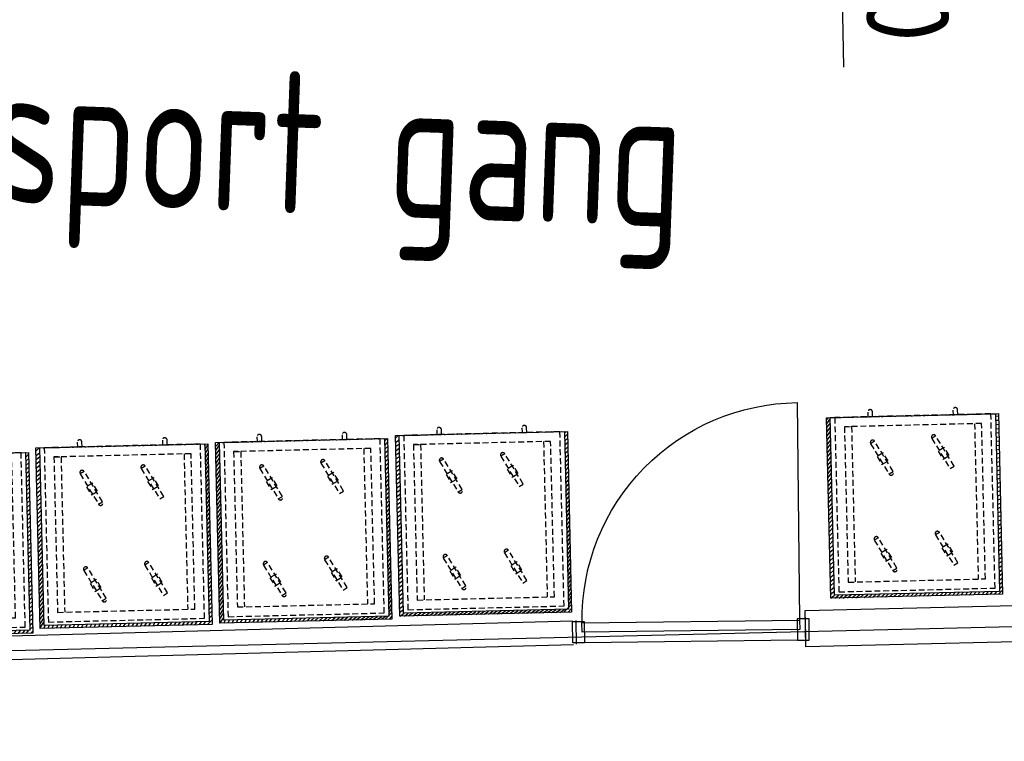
# Model space of a CAD drawing. Header units: millimetres. Extents: x 119024465 to 119292677, y 483022511 to 483148062.
# Tile 28 of 162: x 119078331 to 119082491, y 483053497 to 483056548. Entities that reach past the tile are written whole.
import ezdxf

# ---------------------------------------------------------------- set-up
doc = ezdxf.new("R2010")
doc.units = ezdxf.units.MM
doc.header["$LTSCALE"] = 100
doc.linetypes.add('HIDDEN', pattern=[0.375, 0.25, -0.125])
doc.layers.get('0').update_dxf_attribs({"linetype": 'CONTINUOUS'})
doc.layers.get('Defpoints').update_dxf_attribs({"linetype": 'CONTINUOUS'})
doc.layers.add('(22) Binnenwanden', color=1, linetype='CONTINUOUS', lineweight=0)
for name, color, linetype in [('200-3D', 1, 'CONTINUOUS'), ('510', 2, 'CONTINUOUS'), ('AL66----', 11, 'CONTINUOUS'), ('APPARAAT', 3, 'CONTINUOUS'), ('BT00----_RUIMTENRS', 7, 'CONTINUOUS'), ('LAYER22', 12, 'CONTINUOUS'), ('LAYER32', 7, 'CONTINUOUS'), ('Overlap', 8, 'CONTINUOUS')]:
    doc.layers.add(name, color=color, linetype=linetype)
doc.styles.get("Standard").update_dxf_attribs({"font": 'ISOCP.SHX'})
doc.dimstyles.new('PS 1-100', dxfattribs={"dimtxt": 350, "dimasz": 200, "dimexe": 1, "dimexo": 1, "dimgap": 100, "dimtad": 1, "dimdec": 0, "dimzin": 12, "dimdsep": 46, "dimtxsty": 'Standard', "dimblk": 'ARCHTICK', "dimcen": 0.09, "dimclrt": 2, "dimadec": 0, "dimazin": 0, "dimtfac": 1, "dimtdec": 0, "dimtofl": 0, "dimtmove": 0, "dimatfit": 3, "dimfxl": 1, "dimtolj": 1, "dimtzin": 0, "dimarcsym": 0})

# ---------------------------------------------------------------- blocks, each defined once
blk = doc.blocks.new('32-PPRAS')
at = {"layer": 'LAYER32', "color": 2, "linetype": 'Continuous'}
blk.add_lwpolyline([(0, 90), (-50, 90), (-50, 0), (0, 0)], close=True, dxfattribs=at)
blk = doc.blocks.new('32-PPLAS')
at = {"layer": 'LAYER32', "color": 2, "linetype": 'Continuous'}
blk.add_lwpolyline([(0, 90), (50, 90), (50, 0), (0, 0)], close=True, dxfattribs=at)
blk = doc.blocks.new('deur90')
at = {"layer": 'LAYER22', "color": 2, "linetype": 'Continuous'}
for points in [[(-227.4084380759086, 1169.867195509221), (-327.4084380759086, 1169.867195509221)], [(-327.4084380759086, 199.8671955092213), (-227.4084380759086, 199.8671955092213)]]:
    blk.add_lwpolyline(points, dxfattribs=at)
at = {"layer": 'LAYER32', "color": 1, "linetype": 'Continuous'}
blk.add_lwpolyline([(-317.4084380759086, 225.4296955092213, -0.4142135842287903), (-1236.845938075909, 1144.867195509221), (-317.4084380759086, 1144.867195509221)], format="xyb", dxfattribs=at)
for points in [[(-317.4084380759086, 224.8671955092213), (-317.4084380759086, 1144.867195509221), (-277.4084380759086, 1144.867195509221), (-277.4084380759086, 224.8671955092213), (-317.4084380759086, 224.8671955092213), (-317.4084380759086, 1144.867195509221)], [(-232.4084380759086, 1134.867195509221), (-232.4084380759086, 234.8671955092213)]]:
    blk.add_lwpolyline(points, dxfattribs=at)
at = {"layer": 'LAYER32', "yscale": -1, "rotation": 270.0000006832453}
for name, p in [('32-PPLAS', (-232.4084380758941, 1184.867195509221)), ('32-PPRAS', (-232.4084380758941, 184.8671955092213))]:
    blk.add_blockref(name, p, dxfattribs=at)
blk = doc.blocks.new('_ArchTick')
at = {"color": 0, "linetype": 'ByBlock', "const_width": 0.15}
blk.add_lwpolyline([(-0.5, -0.5), (0.5, 0.5)], dxfattribs=at)
blk = doc.blocks.new('*D253')
at = {"layer": '200-3D', "color": 0, "lineweight": -2, "transparency": 16777216}
for p, q in [((119081771.0054655, 483058552.0475569), (119081789.6841774, 483057552.2220194)), ((119081789.6841774, 483057552.2220194), (119081812.1971729, 483056347.1567041))]:
    blk.add_line(p, q, dxfattribs=at)
at = {"layer": 'Defpoints', "color": 0, "transparency": 16777216}
for p in [(119081771.0054654, 483058552.0475569), (119081789.6841773, 483057552.2220193), (119081789.6841773, 483057552.2220193)]:
    blk.add_point(p, dxfattribs=at)
at = {"layer": '200-3D', "color": 0, "lineweight": -2, "transparency": 16777216, "xscale": 200, "yscale": 200, "zscale": 200}
for p, rotation in [((119081771.0054655, 483058552.0475569), 91.0702736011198), ((119081789.6841774, 483057552.2220194), 271.0702736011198)]:
    blk.add_blockref('_ArchTick', p, dxfattribs=dict(at, rotation=rotation))
at = {"layer": '200-3D', "color": 2, "transparency": 16777216, "insert": (119082077.7605692, 483056854.8434538), "char_height": 350, "attachment_point": 5, "rotation": 271.07027360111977}
blk.add_mtext('\\A1;1000', dxfattribs=at)
blk = doc.blocks.new('GNWAGEN')
at = {"layer": 'APPARAAT', "linetype": 'HIDDEN'}
for p, q in [((-590, 40), (-590, 697)), ((-70, 40), (-70, 697)), ((-660, 0), (-510, 0)), ((-620, 40), (-590, 40)), ((0, 0), (-150, 0)), ((-40, 40), (-70, 40))]:
    blk.add_line(p, q, dxfattribs=at)
for points in [[(0, 737), (-660, 737), (-660, 0), (0, 0)], [(-40, 697), (-620, 697), (-620, 40), (-40, 40)], [(-505.8720404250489, 625.8608574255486), (-430.8720404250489, 495.9570468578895), (-413.5515323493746, 505.9570468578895), (-488.5515323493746, 635.8608574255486)], [(-247.1454778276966, 642.2906597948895), (-172.1454778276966, 512.3868492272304), (-154.8249697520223, 522.3868492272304), (-229.8249697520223, 652.2906597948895)], [(-465.397064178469, 546.0522781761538), (-439.4163020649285, 561.0522781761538), (-459.4163020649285, 595.6932943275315), (-485.397064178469, 580.6932943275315)], [(-206.6705015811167, 562.4820805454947), (-180.6897394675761, 577.4820805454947), (-200.6897394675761, 612.1230966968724), (-226.6705015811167, 597.1230966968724)], [(-499.9238068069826, 217.5311729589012), (-424.9238068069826, 87.6273623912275), (-407.6032987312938, 97.6273623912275), (-482.6032987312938, 227.5311729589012)], [(-241.1972442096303, 233.9609753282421), (-166.1972442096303, 104.0571647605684), (-148.8767361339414, 114.0571647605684), (-223.8767361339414, 243.9609753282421)], [(-459.4488305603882, 137.7225937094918), (-433.4680684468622, 152.7225937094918), (-453.4680684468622, 187.3636098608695), (-479.4488305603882, 172.3636098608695)], [(-200.7222679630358, 154.1523960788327), (-174.7415058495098, 169.1523960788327), (-194.7415058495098, 203.7934122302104), (-220.7222679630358, 188.7934122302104)]]:
    blk.add_lwpolyline(points, close=True, dxfattribs=at)
for points in [[(-500, -20), (-500, 0), (-520, 0), (-520, -20)], [(-140, -20), (-140, 0), (-160, 0), (-160, -20)]]:
    blk.add_lwpolyline(points, dxfattribs=at)
for centre, radius, start, end in [((-238.4852237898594, 647.2906597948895), 10.2362468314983, 17.66642209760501, 222.333577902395), ((-422.2117863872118, 500.9570468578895), 9.869576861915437, 210.0000000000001, 29.99999999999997), ((-163.4852237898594, 517.3868492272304), 9.869576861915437, 210.0000000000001, 29.99999999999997), ((-232.5369901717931, 238.9609753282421), 10.2362468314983, 17.66642209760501, 222.333577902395), ((-416.2635527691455, 92.62736239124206), 9.869576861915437, 210.0000000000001, 29.99999999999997), ((-157.5369901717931, 109.057164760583), 9.869576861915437, 210.0000000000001, 29.99999999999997), ((-510, -20), 10, 180.0000000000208, 0), ((-150, -20), 10, 180.0000000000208, 0)]:
    blk.add_arc(centre, radius, start, end, dxfattribs=at)
blk = doc.blocks.new('GNwagendicht')
at = {"layer": 'APPARAAT'}
h = blk.add_hatch(dxfattribs=at)
h.set_pattern_fill('ANSI31', color=256, scale=100, style=0)
h.set_pattern_definition([(45, (-65979.69329723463, -57498.5146187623), (-8.838834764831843, 8.838834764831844), [])])
h.paths.add_polyline_path([(-726.8735929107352, 763.6406892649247), (0, 763.6406892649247), (0, 0), (-726.8735929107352, 0)])
h.paths.add_polyline_path([(-714.4485817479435, 751.2237174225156), (-16.56693932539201, 751.2237174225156), (-16.56693932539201, 0), (-714.4485817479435, 0)], flags=16)
for points in [[(-726.8735929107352, 763.6406892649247), (0, 763.6406892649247), (0, 0), (-726.8735929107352, 0)], [(-714.4485817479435, 751.2237174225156), (-16.56693932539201, 751.2237174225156), (-16.56693932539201, 0), (-714.4485817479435, 0)]]:
    blk.add_lwpolyline(points, close=True, dxfattribs=at)
blk.add_blockref('GNWAGEN', (-35.31826371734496, 0.09917760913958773), dxfattribs=at)

msp = doc.modelspace()

# ---------------------------------------------------------------- linework, layer by layer
at = {"layer": '(22) Binnenwanden', "lineweight": 30}
for p, q in [((119065310.00837612, 483053597.44583946), (119080667.85730483, 483054006.66176325)), ((119065312.67197007, 483053497.48131937), (119080670.52089877, 483053906.69724315))]:
    msp.add_line(p, q, dxfattribs=at)
msp.add_line((119064128.9133011, 483053543.3620084), (119118077.8839476, 483054830.9223117))
at = {"layer": 'Overlap'}
msp.add_lwpolyline([(119081649.7984929, 483054050.0384763), (119082946.1122345, 483054080.8925753), (119082949.7435255, 483053928.3263844), (119081653.4297838, 483053897.4722854)], close=True, dxfattribs=at)

# ---------------------------------------------------------------- block references
at = {"layer": '510'}
for p, rotation in [((119081739.6751243, 483054865.5327862), 181.361694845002), ((119079918.4337655, 483054789.9988768), 181.3616948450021), ((119078399.2038172, 483054737.846513), 181.361694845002), ((119079158.6949736, 483054760.4978296), 181.361694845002), ((119077641.555097, 483054700.9118467), 181.361694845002)]:
    msp.add_blockref('GNwagendicht', p, dxfattribs=dict(at, rotation=rotation))
at = {"layer": 'AL66----', "rotation": 270.6803733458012}
msp.add_blockref('deur90', (119080485.5293029, 483053678.9936919), dxfattribs=at)

# ---------------------------------------------------------------- texts
at = {"layer": 'BT00----_RUIMTENRS', "width": 0.8}
msp.add_text('Transport gang', height=599.9999999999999, rotation=357.9091074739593, dxfattribs=at).set_placement((119076992.2476883, 483055821.3421148))

# ---------------------------------------------------------------- dimensions: what is measured, and where the dimension line sits
at = {"layer": '200-3D'}
dim = msp.add_aligned_dim(p1=(119081771.0054654, 483058552.047557), p2=(119081789.6841773, 483057552.2220194), distance=-1.113337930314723e-09, dimstyle='PS 1-100', dxfattribs=at)
dim.commit()
dim.dimension.update_dxf_attribs({"geometry": '*D253', "text_midpoint": (119082077.7605692, 483056854.8434538)})

doc.saveas('drawing.dxf')
